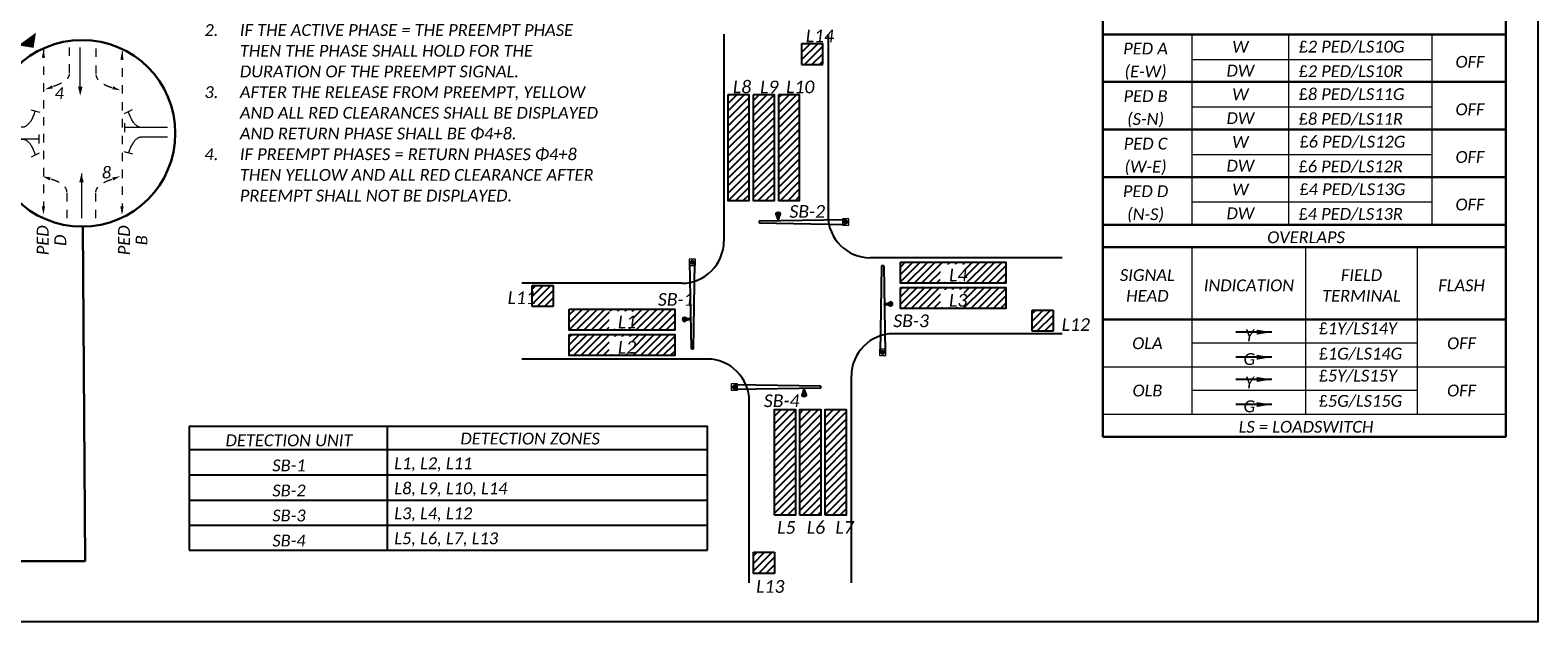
# Model space of a CAD drawing. Header units: feet. Extents: x 2117445.6 to 2117516.1, y 657760.8 to 657781.8.
# Tile 2 of 8: x 2117458.2 to 2117476.1, y 657760.8 to 657767.8. Entities that reach past the tile are written whole.
import ezdxf
from ezdxf.enums import TextEntityAlignment as Align

# ---------------------------------------------------------------- set-up
doc = ezdxf.new("R2010")
doc.units = ezdxf.units.FT
doc.header["$MEASUREMENT"] = 0
doc.set_wipeout_variables(frame=1)
doc.linetypes.add('DGN Style 2', pattern=[0.017105, 0.010263, -0.006842])
doc.linetypes.add('OhDOT_USTN1', pattern=[0.055, 0.014, -0.041])
doc.layers.add('0_Mview', color=7, linetype='Continuous', plot=False)
for name, color, linetype in [('PM_P_Text', 7, 'Continuous'), ('SG_P_Mast_Arm', 7, 'Continuous'), ('SG_P_Poles', 7, 'Continuous'), ('SG_X_Heads', 2, 'Continuous'), ('SG_X_Mast_Arm', 7, 'OhDOT_USTN1'), ('SH_Data', 7, 'Continuous'), ('SH_Text', 7, 'Continuous'), ('ST_Text', 7, 'Continuous')]:
    doc.layers.add(name, color=color, linetype=linetype)
doc.styles.add('Font 31 Normal (0.14)', font='font31.shx', dxfattribs={"height": 0.2})
doc.styles.add('P_Slanted_Normal', font='calibrii.ttf', dxfattribs={"height": 0.14})
doc.styles.add('Slanted Normal (0.14) Font 31', font='font31.shx', dxfattribs={"height": 0.14})
doc.styles.get("Standard").update_dxf_attribs({"font": 'arial.ttf'})
doc.dimstyles.get("Standard").update_dxf_attribs({"dimtxt": 0.18, "dimasz": 0.18, "dimexe": 0.18, "dimexo": 0.0625, "dimgap": 0.09, "dimtad": 0, "dimtih": 1, "dimtoh": 1, "dimdec": 4, "dimzin": 0, "dimdsep": 46, "dimtxsty": 'Standard', "dimcen": 0.09, "dimadec": 0, "dimazin": 0, "dimtfac": 1, "dimtdec": 4, "dimtofl": 0, "dimtmove": 0, "dimatfit": 3, "dimfxl": 1, "dimtolj": 1, "dimtzin": 0, "dimarcsym": 0})
pattern_1 = [(45, (0.3445, 0.35155), (-0.0441941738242, 0.0441941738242), [])]
pattern_2 = [(45, (0.3445, 0.44991), (-0.0441941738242, 0.0441941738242), [])]

# ---------------------------------------------------------------- blocks, each defined once
blk = doc.blocks.new('SPOLEP')
at = {"layer": 'SG_P_Poles', "linetype": 'Continuous', "lineweight": 0}
h = blk.add_hatch(color=7, dxfattribs=at)
edge = h.paths.add_edge_path()
edge.add_arc((0, 0), 0.06, 0, 360)
at = {"layer": 'SG_P_Poles', "color": 7, "linetype": 'Continuous', "lineweight": 13, "flags": 128}
blk.add_lwpolyline([(-0.075, -0.075), (0.075, -0.075), (0.075, 0.075), (-0.075, 0.075), (-0.075, -0.075)], close=True, dxfattribs=at)
blk = doc.blocks.new('TERMF')
at = {"color": 7, "linetype": 'Continuous', "lineweight": 0}
blk.add_solid([(-0.14, -0.028), (-0.14, 0.028), (0, 0)], dxfattribs=at)
blk = doc.blocks.new('TERMF_1')
at = {"layer": 'SH_Data', "color": 1, "linetype": 'Continuous', "lineweight": 13, "extrusion": (0, 0, -1)}
blk.add_solid([(0.156, 0.039), (0, 0), (0.156, -0.039)], dxfattribs=at)
blk = doc.blocks.new('*U1183')
at = {"layer": 'SH_Data', "color": 2, "linetype": 'Continuous', "lineweight": 13}
blk.add_line((0.32, 0), (-0.32, 0), dxfattribs=at)
at = {"layer": 'SH_Data', "color": 1, "linetype": 'Continuous', "lineweight": 13, "xscale": 0.8222464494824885, "yscale": 0.8222464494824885, "zscale": 0.8222464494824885, "rotation": 9.12631102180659e-12}
blk.add_blockref('TERMF_1', (0.32, 0), dxfattribs=at)
blk = doc.blocks.new('STHRU')
at = {"layer": 'SH_Data', "color": 2, "linetype": 'Continuous', "lineweight": 13}
for p, q in [((0.731, -0.077), (0.731, 0.077)), ((0, 0), (0.731, 0))]:
    blk.add_line(p, q, dxfattribs=at)
blk = doc.blocks.new('A$C2BAC44A6')
at = {"layer": 'SG_X_Heads'}
h = blk.add_hatch(color=256, dxfattribs=at)
h.dxf.hatch_style = 1
h.paths.add_polyline_path([(2.3, -2, 0.127815), (2.9, -1.9, 0.201337), (3.6, -1.2, 0.195158), (3.6, 1.1, 0.179739), (2.9, 1.9, 0.165642), (2.3, 2), (-1, 0.6), (-2.2, 0.6), (-2.2, 0), (-3.8, 0, 1), (-3.8, -0.1), (-2.2, -0.1), (-2.2, -0.7), (-1, -0.7)])
h.paths.add_polyline_path([(1.4, 0), (1.5, 0.4), (1.6, 1), (1.8, 1.4), (1.9, 1.6), (2.3, 1.9, -0.162104), (2.8, 1.8, -0.184087), (3.6, 1, -0.192432), (3.5, -1.1, -0.200652), (2.8, -1.8, -0.12413), (2.3, -1.9), (1.9, -1.6), (1.6, -1.1), (1.5, -0.7), (1.5, -0.4)], flags=16)
h.paths.add_polyline_path([(1.4, 0), (1.5, -0.4), (1.5, -0.7), (1.6, -1.1), (1.9, -1.6), (2.3, -1.9, 0.12413), (2.8, -1.8, 0.200652), (3.5, -1.1, 0.195317), (3.5, 1.1, 0.178445), (2.8, 1.8, 0.162104), (2.3, 1.9), (1.9, 1.6), (1.8, 1.4), (1.6, 1), (1.5, 0.4)], flags=0)
h = blk.add_hatch(color=256, dxfattribs=at)
h.dxf.hatch_style = 1
h.paths.add_polyline_path([(1.9, -0.9), (2.3, -1.1), (2.5, -1.2), (2.7, -1.2), (2.9, -1.1), (3, -1.1), (3.1, -1.1), (3.1, -1), (3.1, -1), (3.2, -0.9), (3.2, -0.8), (3.3, -0.7), (3.3, -0.6), (3.3, -0.5), (3.2, -0.3), (3.2, -0.3), (2.2, 0.3), (2, 0.4), (2, 0.6), (2, 0.6), (2, 0.8), (2.1, 0.9), (2.3, 1), (2.5, 1), (2.7, 1), (3.1, 1), (3.1, 0.9), (3.2, 0.9), (3.1, 1), (3, 1.1), (2.7, 1.1), (2.5, 1.1), (2.3, 1.1), (2.1, 1), (1.9, 0.8), (1.9, 0.6), (1.9, 0.6), (1.9, 0.4), (2.1, 0.2), (3.1, -0.3), (3.2, -0.4), (3.2, -0.5), (3.2, -0.6), (3.2, -0.7), (3.2, -0.7), (3.1, -0.9), (3, -0.9), (3, -1), (2.9, -1), (2.7, -1.1), (2.5, -1.1), (2.3, -1), (1.9, -0.8)])
blk.add_line((2.3, 1.9), (2.3, 1.9), dxfattribs=at)
at = {"layer": 'SG_X_Heads', "flags": 128}
blk.add_lwpolyline([(-2.2, 0.6), (-1, 0.6), (2.3, 2, -0.165642), (2.9, 1.9, -0.179739), (3.6, 1.1, -0.195158), (3.6, -1.2, -0.201337), (2.9, -1.9, -0.127815), (2.3, -2), (-1, -0.7), (-2.2, -0.7), (-2.2, -0.1), (-3.8, -0.1, -0.639712), (-3.8, 0), (-2.2, 0), (-2.2, 0.6)], format="xyb", dxfattribs=at)
blk.add_lwpolyline([(2.8, -1.8, 0.200652), (3.5, -1.1, 0.195317), (3.5, 1.1, 0.178445), (2.8, 1.8, 0.162104), (2.3, 1.9), (1.9, 1.6), (1.8, 1.4), (1.6, 1), (1.5, 0.4), (1.4, 0), (1.5, -0.4), (1.5, -0.7), (1.6, -1.1), (1.9, -1.6), (2.3, -1.9, 0.12413)], format="xyb", close=True, dxfattribs=at)
blk.add_lwpolyline([(1.9, -0.9), (2.3, -1.1), (2.5, -1.2), (2.7, -1.2), (2.9, -1.1), (3, -1.1), (3.1, -1.1), (3.1, -1), (3.1, -1), (3.2, -0.9), (3.2, -0.8), (3.3, -0.7), (3.3, -0.6), (3.3, -0.5), (3.2, -0.3), (3.2, -0.3), (2.2, 0.3), (2, 0.4), (2, 0.6), (2, 0.6), (2, 0.8), (2.1, 0.9), (2.3, 1), (2.5, 1), (2.7, 1), (3, 1), (3.1, 0.9), (3.1, 0.9), (3.2, 0.9), (3.1, 1), (3, 1.1), (2.7, 1.1), (2.5, 1.1), (2.3, 1.1), (2.1, 1), (1.9, 0.8), (1.9, 0.6), (1.9, 0.6), (1.9, 0.4), (2.1, 0.2), (3.1, -0.3), (3.2, -0.4), (3.2, -0.5), (3.2, -0.6), (3.2, -0.7), (3.2, -0.7), (3.1, -0.9), (3, -0.9), (3, -1), (3, -1), (2.9, -1), (2.9, -1), (2.7, -1.1), (2.5, -1.1), (2.3, -1), (1.9, -0.8)], close=True, dxfattribs=at)
blk = doc.blocks.new('A$C67ec1618')
at = {"layer": 'SG_X_Mast_Arm', "color": 1, "xscale": 0.4999999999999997, "yscale": 0.4999999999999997, "rotation": 281.8194611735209}
blk.add_blockref('A$C2BAC44A6', (1.37, 2.09), dxfattribs=at)

msp = doc.modelspace()

# ---------------------------------------------------------------- hatches: boundary and pattern name
at = {"layer": 'SH_Data'}
h = msp.add_hatch(dxfattribs=at)
h.set_pattern_fill('ANSI31', color=256, scale=0.5)
h.set_pattern_definition(pattern_2)
h.paths.add_polyline_path([(2117467.579, 657767.406), (2117467.579, 657767.656), (2117467.329, 657767.656), (2117467.329, 657767.406)])
h = msp.add_hatch(dxfattribs=at)
h.set_pattern_fill('ANSI31', color=256, scale=0.5)
h.set_pattern_definition(pattern_2)
h.paths.add_polyline_path([(2117466.456, 657765.797), (2117466.706, 657765.797), (2117466.706, 657767.047), (2117466.456, 657767.047)])
h = msp.add_hatch(dxfattribs=at)
h.set_pattern_fill('ANSI31', color=256, scale=0.5)
h.set_pattern_definition(pattern_2)
h.paths.add_polyline_path([(2117467.006, 657767.047), (2117466.756, 657767.047), (2117466.756, 657765.797), (2117467.006, 657765.797)])
h = msp.add_hatch(dxfattribs=at)
h.set_pattern_fill('ANSI31', color=256, scale=0.5)
h.set_pattern_definition(pattern_2)
h.paths.add_polyline_path([(2117467.306, 657767.047), (2117467.056, 657767.047), (2117467.056, 657765.797), (2117467.306, 657765.797)])
h = msp.add_hatch(dxfattribs=at)
h.set_pattern_fill('ANSI31', color=256, scale=0.5)
h.set_pattern_definition(pattern_2)
h.paths.add_polyline_path([(2117468.501, 657765.066), (2117468.501, 657764.816), (2117469.751, 657764.816), (2117469.751, 657765.066)])
h.paths.add_polyline_path([(2117468.98, 657765.038), (2117469.248, 657765.039), (2117469.25, 657764.837), (2117468.974, 657764.834)], flags=16)
h.paths.add_polyline_path([(2117468.962, 657764.763), (2117469.257, 657764.763), (2117469.257, 657765.126), (2117468.962, 657765.126)], flags=9)
h = msp.add_hatch(dxfattribs=at)
h.set_pattern_fill('ANSI31', color=256, scale=0.5)
h.set_pattern_definition(pattern_2)
h.paths.add_polyline_path([(2117469.751, 657764.516), (2117469.751, 657764.766), (2117468.501, 657764.766), (2117468.501, 657764.516)])
h.paths.add_polyline_path([(2117468.98, 657764.738), (2117469.248, 657764.739), (2117469.25, 657764.537), (2117468.974, 657764.534)], flags=16)
h.paths.add_polyline_path([(2117468.962, 657764.463), (2117469.257, 657764.463), (2117469.257, 657764.826), (2117468.962, 657764.826)], flags=9)
h = msp.add_hatch(dxfattribs=at)
h.set_pattern_fill('ANSI31', color=256, scale=0.5)
h.set_pattern_definition([(45, (-2.27958, 3.60943), (-0.0441941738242, 0.0441941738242), [])])
h.paths.add_polyline_path([(2117464.134, 657764.79), (2117464.134, 657764.54), (2117464.384, 657764.54), (2117464.384, 657764.79)])
h = msp.add_hatch(dxfattribs=at)
h.set_pattern_fill('ANSI31', color=256, scale=0.5)
h.set_pattern_definition(pattern_2)
h.paths.add_polyline_path([(2117465.825, 657764.26), (2117465.825, 657764.51), (2117464.575, 657764.51), (2117464.575, 657764.26)])
h.paths.add_polyline_path([(2117465.324, 657764.282), (2117465.048, 657764.278), (2117465.054, 657764.482), (2117465.322, 657764.483)], flags=16)
h.paths.add_polyline_path([(2117465.043, 657764.207), (2117465.337, 657764.207), (2117465.337, 657764.571), (2117465.043, 657764.571)], flags=9)
h = msp.add_hatch(dxfattribs=at)
h.set_pattern_fill('ANSI31', color=256, scale=0.5)
h.set_pattern_definition([(45, (3.64647, 3.31762), (-0.0441941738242, 0.0441941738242), [])])
h.paths.add_polyline_path([(2117470.06, 657764.498), (2117470.06, 657764.248), (2117470.31, 657764.248), (2117470.31, 657764.498)])
h = msp.add_hatch(dxfattribs=at)
h.set_pattern_fill('ANSI31', color=256, scale=0.5)
h.set_pattern_definition(pattern_2)
h.paths.add_polyline_path([(2117464.575, 657764.21), (2117464.575, 657763.96), (2117465.825, 657763.96), (2117465.825, 657764.21)])
h.paths.add_polyline_path([(2117465.324, 657763.982), (2117465.048, 657763.978), (2117465.054, 657764.182), (2117465.322, 657764.183)], flags=16)
h.paths.add_polyline_path([(2117465.036, 657763.907), (2117465.33, 657763.907), (2117465.33, 657764.271), (2117465.036, 657764.271)], flags=9)
h = msp.add_hatch(dxfattribs=at)
h.set_pattern_fill('ANSI31', color=256, scale=0.5)
h.set_pattern_definition(pattern_1)
h.paths.add_polyline_path([(2117467.008, 657762.07), (2117467.258, 657762.07), (2117467.258, 657763.32), (2117467.008, 657763.32)])
h = msp.add_hatch(dxfattribs=at)
h.set_pattern_fill('ANSI31', color=256, scale=0.5)
h.set_pattern_definition(pattern_1)
h.paths.add_polyline_path([(2117467.558, 657763.32), (2117467.308, 657763.32), (2117467.308, 657762.07), (2117467.558, 657762.07)])
h = msp.add_hatch(dxfattribs=at)
h.set_pattern_fill('ANSI31', color=256, scale=0.5)
h.set_pattern_definition(pattern_1)
h.paths.add_polyline_path([(2117467.608, 657762.07), (2117467.858, 657762.07), (2117467.858, 657763.32), (2117467.608, 657763.32)])
h = msp.add_hatch(dxfattribs=at)
h.set_pattern_fill('ANSI31', color=256, scale=0.5)
h.set_pattern_definition(pattern_2)
h.paths.add_polyline_path([(2117466.758, 657761.63), (2117466.758, 657761.38), (2117467.008, 657761.38), (2117467.008, 657761.63)])

# ---------------------------------------------------------------- linework, layer by layer
at = {"layer": '0_Mview'}
msp.add_lwpolyline([(2117445.556, 657781.806), (2117476.056, 657781.806), (2117476.056, 657760.806), (2117445.556, 657760.806)], close=True, dxfattribs=at)
at = {"layer": 'SG_P_Mast_Arm', "flags": 128}
for points in [[(2117466.826, 657765.556), (2117467.851, 657765.573)], [(2117466.826, 657765.556), (2117466.826, 657765.531)], [(2117466.826, 657765.531), (2117467.851, 657765.514)], [(2117466.023, 657764.04), (2117466.005, 657765.065)], [(2117466.048, 657764.04), (2117466.065, 657765.065)], [(2117468.277, 657765.023), (2117468.259, 657763.998)], [(2117468.302, 657765.023), (2117468.277, 657765.023)], [(2117468.302, 657765.023), (2117468.319, 657763.998)], [(2117466.023, 657764.04), (2117466.048, 657764.04)], [(2117467.559, 657763.598), (2117466.534, 657763.615)], [(2117467.559, 657763.573), (2117466.534, 657763.556)], [(2117467.559, 657763.573), (2117467.559, 657763.598)]]:
    msp.add_lwpolyline(points, dxfattribs=at)
at = {"layer": 'SH_Data'}
for p, q in [((2117466.408, 657767.766), (2117466.408, 657765.316)), ((2117467.643, 657767.766), (2117467.643, 657765.618)), ((2117467.329, 657767.656), (2117467.329, 657767.406)), ((2117467.329, 657767.656), (2117467.579, 657767.656)), ((2117467.579, 657767.406), (2117467.579, 657767.656)), ((2117467.329, 657767.406), (2117467.579, 657767.406)), ((2117470.418, 657765.118), (2117468.143, 657765.118)), ((2117465.908, 657764.816), (2117464.013, 657764.816)), ((2117464.134, 657764.54), (2117464.134, 657764.79)), ((2117464.134, 657764.79), (2117464.384, 657764.79)), ((2117464.384, 657764.79), (2117464.384, 657764.54)), ((2117464.384, 657764.54), (2117464.134, 657764.54)), ((2117470.06, 657764.248), (2117470.06, 657764.498)), ((2117470.06, 657764.498), (2117470.31, 657764.498)), ((2117470.31, 657764.498), (2117470.31, 657764.248)), ((2117470.418, 657764.218), (2117468.419, 657764.218)), ((2117470.31, 657764.248), (2117470.06, 657764.248)), ((2117466.209, 657763.918), (2117464.013, 657763.918)), ((2117467.919, 657761.27), (2117467.919, 657763.718)), ((2117466.709, 657761.27), (2117466.709, 657763.418)), ((2117466.758, 657761.38), (2117466.758, 657761.63)), ((2117466.758, 657761.63), (2117467.008, 657761.63)), ((2117467.008, 657761.63), (2117467.008, 657761.38)), ((2117467.008, 657761.38), (2117466.758, 657761.38))]:
    msp.add_line(p, q, dxfattribs=at)
at = {"layer": 'SH_Data', "color": 2, "linetype": 'DGN Style 2', "lineweight": 13, "ltscale": 5}
for p, q in [((2117458.343, 657767.585), (2117458.343, 657765.628)), ((2117459.274, 657767.562), (2117459.274, 657765.628))]:
    msp.add_line(p, q, dxfattribs=at)
at = {"layer": 'SH_Data', "color": 2, "linetype": 'Continuous', "lineweight": 13, "extrusion": (0, 0, -1)}
msp.add_line((2117458.779, 657767.081), (2117458.779, 657767.61), dxfattribs=at)
at = {"layer": 'SH_Data', "color": 2, "linetype": 'Continuous', "lineweight": 13}
for p, q in [((2117458.195, 657766.869), (2117458.299, 657766.841)), ((2117459.303, 657766.826), (2117459.399, 657766.874)), ((2117458.294, 657766.358), (2117458.197, 657766.31)), ((2117459.402, 657766.345), (2117459.298, 657766.372))]:
    msp.add_line(p, q, dxfattribs=at)
at = {"layer": 'SH_Data', "color": 97, "lineweight": 30}
msp.add_line((2117458.801, 657765.487), (2117458.801, 657765.487), dxfattribs=at)
at = {"layer": 'SH_Data', "color": 6, "lineweight": 30}
for p, q in [((2117458.809, 657765.487), (2117458.836, 657761.523)), ((2117458.836, 657761.523), (2117453.342, 657761.523))]:
    msp.add_line(p, q, dxfattribs=at)
at = {"layer": 'SH_Data'}
for points in [[(2117466.456, 657767.047), (2117466.456, 657765.797), (2117466.706, 657765.797), (2117466.706, 657767.047)], [(2117466.756, 657767.047), (2117466.756, 657765.797), (2117467.006, 657765.797), (2117467.006, 657767.047)], [(2117467.056, 657767.047), (2117467.056, 657765.797), (2117467.306, 657765.797), (2117467.306, 657767.047)], [(2117468.501, 657765.066), (2117469.751, 657765.066), (2117469.751, 657764.816), (2117468.501, 657764.816)], [(2117468.501, 657764.766), (2117469.751, 657764.766), (2117469.751, 657764.516), (2117468.501, 657764.516)], [(2117464.575, 657764.51), (2117465.825, 657764.51), (2117465.825, 657764.26), (2117464.575, 657764.26)], [(2117464.575, 657764.21), (2117465.825, 657764.21), (2117465.825, 657763.96), (2117464.575, 657763.96)], [(2117467.008, 657762.07), (2117467.008, 657763.32), (2117467.258, 657763.32), (2117467.258, 657762.07)], [(2117467.308, 657762.07), (2117467.308, 657763.32), (2117467.558, 657763.32), (2117467.558, 657762.07)], [(2117467.608, 657762.07), (2117467.608, 657763.32), (2117467.858, 657763.32), (2117467.858, 657762.07)]]:
    msp.add_lwpolyline(points, close=True, dxfattribs=at)
at = {"layer": 'SH_Data', "color": 61, "linetype": 'Continuous', "lineweight": 30}
msp.add_circle((2117458.801, 657766.592), 1.105, dxfattribs=at)
at = {"layer": 'SH_Data'}
for centre, start, end in [((2117468.143, 657765.618), 180, 270), ((2117465.908, 657765.316), 270, 0), ((2117468.419, 657763.718), 90, 180), ((2117466.209, 657763.418), 0, 90)]:
    msp.add_arc(centre, 0.5, start, end, dxfattribs=at)
at = {"layer": 'SH_Data', "color": 2, "linetype": 'DGN Style 2', "lineweight": 13, "ltscale": 0.1}
for points in [[(2117458.649, 657767.61), (2117458.649, 657767.43), (2117458.649, 657767.3), (2117458.649, 657767.206), (2117458.461, 657767.147)], [(2117458.962, 657765.586), (2117458.964, 657765.766), (2117458.965, 657765.896), (2117458.965, 657765.991), (2117459.154, 657766.048)]]:
    msp.add_rational_spline(points, [1, 1, 1, 0.901829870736, 1], degree=2, knots=[0, 0, 0, 0.5, 0.5, 1, 1, 1], dxfattribs=at)
at = {"layer": 'SH_Data', "color": 2, "linetype": 'DGN Style 2', "lineweight": 13, "ltscale": 5}
for points in [[(2117458.962, 657767.597), (2117458.964, 657767.417), (2117458.965, 657767.287), (2117458.965, 657767.193), (2117459.154, 657767.135)], [(2117458.624, 657765.586), (2117458.623, 657765.766), (2117458.622, 657765.896), (2117458.621, 657765.991), (2117458.433, 657766.048)]]:
    msp.add_rational_spline(points, [1, 1, 1, 0.901829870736, 1], degree=2, knots=[0, 0, 0, 0.5, 0.5, 1, 1, 1], dxfattribs=at)
at = {"layer": 'SH_Data', "color": 2, "linetype": 'Continuous', "lineweight": 13}
for points in [[(2117457.783, 657766.667), (2117457.964, 657766.667), (2117458.094, 657766.667), (2117458.188, 657766.667), (2117458.247, 657766.855)], [(2117459.813, 657766.659), (2117459.633, 657766.66), (2117459.503, 657766.661), (2117459.409, 657766.662), (2117459.351, 657766.85)], [(2117457.783, 657766.525), (2117457.964, 657766.524), (2117458.094, 657766.523), (2117458.188, 657766.523), (2117458.245, 657766.334)], [(2117459.813, 657766.546), (2117459.633, 657766.546), (2117459.503, 657766.546), (2117459.409, 657766.546), (2117459.35, 657766.358)]]:
    msp.add_rational_spline(points, [1, 1, 1, 0.901829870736, 1], degree=2, knots=[0, 0, 0, 0.5, 0.5, 1, 1, 1], dxfattribs=at)
at = {"layer": 'SH_Data', "extrusion": (0, 0, -1)}
msp.add_solid([(-2117458.226, 657767.604), (-2117458.254, 657767.784), (-2117458.046, 657767.633)], dxfattribs=at)
at = {"layer": 'SH_Text', "color": 1, "lineweight": 30}
for p, q in [((2117470.901, 657781.076), (2117470.901, 657765.242)), ((2117475.678, 657765.242), (2117475.678, 657781.076)), ((2117470.901, 657766.637), (2117475.678, 657766.637)), ((2117470.901, 657765.51), (2117475.678, 657765.51)), ((2117470.901, 657765.242), (2117475.678, 657765.242)), ((2117470.901, 657765.242), (2117470.901, 657762.997)), ((2117475.678, 657762.997), (2117475.678, 657765.242)), ((2117470.901, 657764.385), (2117475.678, 657764.385)), ((2117470.901, 657762.997), (2117475.678, 657762.997))]:
    msp.add_line(p, q, dxfattribs=at)
at = {"layer": 'SH_Text', "color": 1, "lineweight": 0}
for p, q in [((2117471.955, 657767.763), (2117471.955, 657765.51)), ((2117473.105, 657765.51), (2117473.105, 657767.763)), ((2117474.8, 657767.763), (2117474.8, 657765.51)), ((2117471.955, 657767.468), (2117474.8, 657767.468)), ((2117471.955, 657766.905), (2117474.8, 657766.905)), ((2117471.955, 657766.342), (2117474.8, 657766.342)), ((2117471.955, 657765.779), (2117474.8, 657765.779)), ((2117471.955, 657765.242), (2117471.955, 657763.265)), ((2117473.306, 657763.265), (2117473.306, 657765.242)), ((2117474.624, 657765.242), (2117474.624, 657763.265)), ((2117474.624, 657764.105), (2117471.955, 657764.105)), ((2117470.901, 657763.825), (2117475.678, 657763.825)), ((2117474.624, 657763.545), (2117471.955, 657763.545)), ((2117470.901, 657763.265), (2117475.678, 657763.265))]:
    msp.add_line(p, q, dxfattribs=at)
at = {"layer": 'ST_Text', "color": 1, "linetype": 'Continuous', "lineweight": 30}
for p, q in [((2117470.901, 657767.763), (2117475.678, 657767.763)), ((2117470.901, 657767.2), (2117475.678, 657767.2)), ((2117470.901, 657766.073), (2117475.678, 657766.073))]:
    msp.add_line(p, q, dxfattribs=at)
at = {"layer": 'ST_Text'}
for p, q in [((2117460.072, 657763.122), (2117466.215, 657763.122)), ((2117460.072, 657763.122), (2117460.072, 657761.656)), ((2117462.422, 657761.656), (2117462.422, 657763.122)), ((2117466.215, 657761.656), (2117466.215, 657763.122)), ((2117466.215, 657762.842), (2117460.072, 657762.842)), ((2117460.072, 657762.546), (2117466.215, 657762.546)), ((2117460.072, 657762.249), (2117466.215, 657762.249)), ((2117460.072, 657761.953), (2117466.215, 657761.953)), ((2117460.072, 657761.656), (2117466.215, 657761.656))]:
    msp.add_line(p, q, dxfattribs=at)

# ---------------------------------------------------------------- block references
at = {"layer": 'PM_P_Text', "xscale": 0.025, "yscale": 0.025, "zscale": 0.025}
for p, rotation in [((2117467.095, 657765.652), 168.6464262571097), ((2117468.4, 657764.527), 78.64642625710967), ((2117465.925, 657764.433), 258.6464262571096), ((2117467.315, 657763.477), 348.6464262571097)]:
    msp.add_blockref('A$C67ec1618', p, dxfattribs=dict(at, rotation=rotation))
at = {"layer": 'SG_P_Poles', "xscale": 0.5, "yscale": 0.5, "zscale": 0.5}
msp.add_blockref('SPOLEP', (2117467.852, 657765.543), dxfattribs=at)
for p, rotation in [((2117466.035, 657765.065), 89.99999999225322), ((2117468.289, 657763.997), 269.9999999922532), ((2117466.533, 657763.586), 179.9999999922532)]:
    msp.add_blockref('SPOLEP', p, dxfattribs=dict(at, rotation=rotation))
at = {"layer": 'SH_Data', "color": 1, "linetype": 'Continuous', "lineweight": 13}
for p, xscale, yscale, zscale, rotation in [((2117458.343, 657767.585), 0.7030216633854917, 0.7030216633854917, 0.7030216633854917, 90), ((2117459.274, 657767.562), 0.7030216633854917, 0.7030216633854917, 0.7030216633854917, 90), ((2117458.361, 657767.111), -0.6812279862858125, 0.6812279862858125, 0.6812279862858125, 19.5046939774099), ((2117459.254, 657767.101), 0.6812279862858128, 0.6812279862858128, 0.6812279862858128, 340.9138211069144), ((2117458.333, 657766.083), 0.6812279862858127, 0.6812279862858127, 0.6812279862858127, 160.9138211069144), ((2117459.254, 657766.083), -0.6812279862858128, 0.6812279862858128, 0.6812279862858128, 199.0861788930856)]:
    msp.add_blockref('TERMF', p, dxfattribs=dict(at, xscale=xscale, yscale=yscale, zscale=zscale, rotation=rotation))
at = {"layer": 'SH_Data', "color": 1, "linetype": 'Continuous', "lineweight": 13, "extrusion": (0, 0, -1)}
for name, p, xscale, yscale, zscale, rotation in [('TERMF_1', (-2117458.779, 657767.039), 0.6812270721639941, 0.6812270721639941, 0.6812270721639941, 270), ('*U1183', (-2117458.793, 657765.851), 0.8284949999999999, 0.8284949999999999, 0.8284949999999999, 90.00000000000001), ('TERMF', (-2117458.343, 657765.628), 0.7030216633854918, 0.7030216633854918, 0.7030216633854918, 270), ('TERMF', (-2117459.274, 657765.628), 0.7030216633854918, 0.7030216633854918, 0.7030216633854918, 270)]:
    msp.add_blockref(name, p, dxfattribs=dict(at, xscale=xscale, yscale=yscale, zscale=zscale, rotation=rotation))
at = {"layer": 'SH_Data', "color": 2, "linetype": 'Continuous', "lineweight": 13, "extrusion": (0, 0, -1), "xscale": -0.6983884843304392, "yscale": 0.6983884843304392, "zscale": 0.6983884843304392, "rotation": 180}
msp.add_blockref('STHRU', (-2117459.813, 657766.659), dxfattribs=at)
at = {"layer": 'SH_Data', "color": 2, "linetype": 'Continuous', "lineweight": 13, "extrusion": (0, 0, -1), "xscale": -0.6983884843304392, "yscale": 0.6983884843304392, "zscale": 0.6983884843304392}
msp.add_blockref('STHRU', (-2117457.783, 657766.525), dxfattribs=at)

# ---------------------------------------------------------------- texts
at = {"layer": 'SH_Text', "linetype": 'Continuous', "lineweight": 13, "style": 'P_Slanted_Normal'}
for s, p in [('PED', (2117458.334, 657765.325)), ('D', (2117458.543, 657765.325)), ('PED', (2117459.298, 657765.325)), ('B', (2117459.506, 657765.325))]:
    msp.add_text(s, height=0.14, rotation=90, dxfattribs=at).set_placement(p, align=Align.MIDDLE_CENTER)
at = {"layer": 'SH_Text', "linetype": 'Continuous', "lineweight": 13, "insert": (2117460.111, 657769.11), "char_height": 0.14, "width": 5.00334, "attachment_point": 1, "line_spacing_factor": 1.05, "style": 'P_Slanted_Normal'}
msp.add_mtext('{\\fCalibri|b0|i1|c0|p39;PREEMPT NOTES:\\P\\P\\pxi-3,l4,t4;1.^IIF THE ACTIVE PHASE CONFLICTS WITH PREEMPT PHASE CALLED, IT SHALL IMMEDIATELY TIME ITS YELLOW AND ALL RED CLEARANCES.\\P2.^IIF THE ACTIVE PHASE = THE PREEMPT PHASE THEN THE PHASE SHALL HOLD FOR THE DURATION OF THE PREEMPT SIGNAL.\\P3.^IAFTER THE RELEASE FROM PREEMPT, YELLOW AND ALL RED CLEARANCES SHALL BE DISPLAYED AND RETURN PHASE SHALL BE Φ4+8.\\P4.^IIF PREEMPT PHASES = RETURN PHASES Φ4+8 THEN YELLOW AND ALL RED CLEARANCE AFTER PREEMPT SHALL NOT BE DISPLAYED.}', dxfattribs=at)
at = {"layer": 'SH_Text', "linetype": 'Continuous', "lineweight": 13, "char_height": 0.15, "attachment_point": 5, "line_spacing_factor": 1.05, "style": 'Slanted Normal (0.14) Font 31'}
for s, insert in [('\\P\\pxi-1.46825,l2.46825,t2.46825;{\\fCalibri|b0|i1|c0|p39;L14}', (2117467.471, 657767.877)), ('\\P\\pxi-1.46825,l2.46825,t2.46825;{\\fCalibri|b0|i1|c0|p39;L8}', (2117466.548, 657767.272)), ('\\P\\pxi-1.46825,l2.46825,t2.46825;{\\fCalibri|b0|i1|c0|p39;L9}', (2117466.871, 657767.272)), ('\\P\\pxi-1.46825,l2.46825,t2.46825;{\\fCalibri|b0|i1|c0|p39;L10}', (2117467.238, 657767.272)), ('\\P\\pxi-1.46825,l2.46825,t2.46825;{\\fCalibri|b0|i1|c0|p39;SB-2}', (2117467.321, 657765.797)), ('\\P\\pxi-1.46825,l2.46825,t2.46825;{\\fCalibri|b0|i1|c0|p39;L11}', (2117463.937, 657764.776)), ('\\P\\pxi-1.46825,l2.46825,t2.46825;{\\fCalibri|b0|i1|c0|p39;SB-1}', (2117465.762, 657764.755)), ('\\P\\pxi-1.46825,l2.46825,t2.46825;{\\fCalibri|b0|i1|c0|p39;SB-3}', (2117468.552, 657764.502)), ('\\P\\pxi-1.46825,l2.46825,t2.46825;{\\fCalibri|b0|i1|c0|p39;L12}', (2117470.504, 657764.458)), ('\\P\\pxi-1.46825,l2.46825,t2.46825;{\\fCalibri|b0|i1|c0|p39;SB-4}', (2117467.018, 657763.555)), ('\\P\\pxi-1.46825,l2.46825,t2.46825;{\\fCalibri|b0|i1|c0|p39;L5}', (2117467.073, 657762.055)), ('\\P\\pxi-1.46825,l2.46825,t2.46825;{\\fCalibri|b0|i1|c0|p39;L6}', (2117467.424, 657762.055)), ('\\P\\pxi-1.46825,l2.46825,t2.46825;{\\fCalibri|b0|i1|c0|p39;L7}', (2117467.763, 657762.055)), ('\\P\\pxi-1.46825,l2.46825,t2.46825;{\\fCalibri|b0|i1|c0|p39;L13}', (2117466.883, 657761.356))]:
    msp.add_mtext(s, dxfattribs=dict(at, insert=insert))
at = {"layer": 'SH_Text', "color": 1, "char_height": 0.14, "attachment_point": 5, "line_spacing_factor": 1.05}
for s, insert, style in [('PED A', (2117471.406, 657767.596), 'P_Slanted_Normal'), ('W', (2117472.53, 657767.616), 'P_Slanted_Normal'), ('OFF', (2117475.251, 657767.438), 'P_Slanted_Normal'), ('(E-W)', (2117471.406, 657767.309), 'P_Slanted_Normal'), ('DW', (2117472.53, 657767.334), 'P_Slanted_Normal'), ('PED B', (2117471.406, 657767.033), 'P_Slanted_Normal'), ('W', (2117472.53, 657767.053), 'P_Slanted_Normal'), ('OFF', (2117475.251, 657766.875), 'P_Slanted_Normal'), ('(S-N)', (2117471.406, 657766.746), 'P_Slanted_Normal'), ('DW', (2117472.53, 657766.771), 'P_Slanted_Normal'), ('PED C', (2117471.406, 657766.469), 'P_Slanted_Normal'), ('W', (2117472.53, 657766.489), 'P_Slanted_Normal'), ('(W-E)', (2117471.406, 657766.182), 'P_Slanted_Normal'), ('DW', (2117472.53, 657766.208), 'P_Slanted_Normal'), ('OFF', (2117475.251, 657766.311), 'P_Slanted_Normal'), ('PED D', (2117471.406, 657765.906), 'P_Slanted_Normal'), ('W', (2117472.53, 657765.926), 'P_Slanted_Normal'), ('(N-S)', (2117471.406, 657765.619), 'P_Slanted_Normal'), ('DW', (2117472.53, 657765.644), 'P_Slanted_Normal'), ('OFF', (2117475.251, 657765.748), 'P_Slanted_Normal'), ('{\\fCalibri|b0|i1|c0|p34;SIGNAL\\PHEAD}', (2117471.427, 657764.79), 'Slanted Normal (0.14) Font 31'), ('{\\fCalibri|b0|i1|c0|p34;FIELD\\PTERMINAL}', (2117473.965, 657764.79), 'Slanted Normal (0.14) Font 31'), ('{\\fCalibri|b0|i1|c0|p34;INDICATION}', (2117472.631, 657764.79), 'Slanted Normal (0.14) Font 31'), ('{\\fCalibri|b0|i1|c0|p34;FLASH}', (2117475.151, 657764.79), 'Slanted Normal (0.14) Font 31'), ('{\\fCalibri|b0|i1|c0|p34;Y}', (2117472.636, 657764.2), 'Slanted Normal (0.14) Font 31'), ('{\\fCalibri|b0|i1|c0|p34;OLA}', (2117471.428, 657764.105), 'Slanted Normal (0.14) Font 31'), ('{\\fCalibri|b0|i1|c0|p34;OFF}', (2117475.151, 657764.105), 'Slanted Normal (0.14) Font 31'), ('{\\fCalibri|b0|i1|c0|p34;G}', (2117472.636, 657763.918), 'Slanted Normal (0.14) Font 31'), ('{\\fCalibri|b0|i1|c0|p34;OLB}', (2117471.428, 657763.545), 'Slanted Normal (0.14) Font 31'), ('{\\fCalibri|b0|i1|c0|p34;Y}', (2117472.636, 657763.64), 'Slanted Normal (0.14) Font 31'), ('{\\fCalibri|b0|i1|c0|p34;OFF}', (2117475.151, 657763.545), 'Slanted Normal (0.14) Font 31'), ('{\\fCalibri|b0|i1|c0|p34;G}', (2117472.636, 657763.358), 'Slanted Normal (0.14) Font 31')]:
    msp.add_mtext(s, dxfattribs=dict(at, insert=insert, style=style))
at = {"layer": 'SH_Text', "color": 1, "char_height": 0.14}
for s, insert, width, attachment_point, style in [('{\\Ffont31|c0;£}2 PED/LS10G', (2117473.224, 657767.689), 1.44497, 1, 'P_Slanted_Normal'), ('{\\Ffont31|c0;£}2 PED/LS10R', (2117473.224, 657767.397), 1.44385, 1, 'P_Slanted_Normal'), ('{\\Ffont31|c0;£}8 PED/LS11G', (2117473.224, 657767.126), 1.37797, 1, 'P_Slanted_Normal'), ('{\\Ffont31|c0;£}8 PED/LS11R', (2117473.224, 657766.833), 1.37685, 1, 'P_Slanted_Normal'), ('{\\Ffont31|c0;£}6 PED/LS12G', (2117473.234, 657766.563), 1.4338, 1, 'P_Slanted_Normal'), ('{\\Ffont31|c0;£}6 PED/LS12R', (2117473.223, 657766.27), 1.43269, 1, 'P_Slanted_Normal'), ('{\\Ffont31|c0;£}4 PED/LS13G', (2117473.234, 657766), 1.43715, 1, 'P_Slanted_Normal'), ('{\\Ffont31|c0;£}4 PED/LS13R', (2117473.223, 657765.707), 1.43604, 1, 'P_Slanted_Normal'), ('{\\fCalibri|b0|i1|c0|p34;OVERLAPS}', (2117473.308, 657765.431), 1.02957, 2, 'Font 31 Normal (0.14)'), ('£{\\fCalibri|b0|i1|c0|p34;1Y/LS14Y}', (2117473.462, 657764.352), 1.03403, 1, 'Font 31 Normal (0.14)'), ('£{\\fCalibri|b0|i1|c0|p34;1G/LS14G}', (2117473.462, 657764.053), 1.02733, 1, 'Font 31 Normal (0.14)'), ('£{\\fCalibri|b0|i1|c0|p34;5Y/LS15Y}', (2117473.462, 657763.792), 1.08875, 1, 'Font 31 Normal (0.14)'), ('£{\\fCalibri|b0|i1|c0|p34;5G/LS15G}', (2117473.462, 657763.493), 1.08205, 1, 'Font 31 Normal (0.14)'), ('{\\fCalibri|b0|i1|c0|p34;LS = LOADSWITCH}', (2117473.308, 657763.186), 1.81235, 2, 'Font 31 Normal (0.14)')]:
    msp.add_mtext(s, dxfattribs=dict(at, insert=insert, width=width, attachment_point=attachment_point, style=style))
at = {"layer": 'SH_Text', "char_height": 0.14, "width": 0.07441, "attachment_point": 2, "style": 'P_Slanted_Normal'}
for s, insert in [('4', (2117458.53, 657767.137)), ('8', (2117459.089, 657766.198))]:
    msp.add_mtext(s, dxfattribs=dict(at, insert=insert))
at = {"layer": 'ST_Text', "style": 'P_Slanted_Normal'}
for s, p in [('DETECTION ZONES', (2117463.285, 657763.047)), ('L1, L2, L11', (2117462.501, 657762.754)), ('L8, L9, L10, L14', (2117462.501, 657762.458)), ('L3, L4, L12', (2117462.501, 657762.161)), ('L5, L6, L7, L13', (2117462.501, 657761.865))]:
    msp.add_text(s, height=0.14, dxfattribs=at).set_placement(p, align=Align.TOP_LEFT)
at = {"layer": 'ST_Text', "char_height": 0.14, "attachment_point": 5, "line_spacing_factor": 1.05, "style": 'P_Slanted_Normal'}
for s, insert in [('DETECTION UNIT', (2117461.253, 657762.955)), ('SB-1', (2117461.253, 657762.658)), ('SB-2', (2117461.253, 657762.361)), ('SB-3', (2117461.253, 657762.065)), ('SB-4', (2117461.253, 657761.768))]:
    msp.add_mtext(s, dxfattribs=dict(at, insert=insert))

# ---------------------------------------------------------------- leaders
at = {"layer": 'SH_Text', "color": 1}
for points in [[(2117472.901, 657764.237), (2117472.475, 657764.237)], [(2117472.901, 657763.94), (2117472.475, 657763.94)], [(2117472.901, 657763.677), (2117472.475, 657763.677)], [(2117472.901, 657763.38), (2117472.475, 657763.38)]]:
    msp.add_leader(points, dimstyle='Standard', override={"dimscale": 0, "dimgap": 0.09, "dimtad": 0}, dxfattribs=at)

# ---------------------------------------------------------------- next in the draw order: wipeouts: each hides what was drawn before it
for points in [[(2117468.98, 657765.038), (2117468.974, 657764.834), (2117469.25, 657764.837), (2117469.248, 657765.039)], [(2117468.98, 657764.738), (2117468.974, 657764.534), (2117469.25, 657764.537), (2117469.248, 657764.739)], [(2117465.054, 657764.482), (2117465.048, 657764.278), (2117465.324, 657764.282), (2117465.322, 657764.483)], [(2117465.054, 657764.182), (2117465.048, 657763.978), (2117465.324, 657763.982), (2117465.322, 657764.183)]]:
    msp.add_wipeout(points).dxf.layer = 'SH_Data'

# ---------------------------------------------------------------- next in the draw order: texts
at = {"layer": 'SH_Text', "linetype": 'Continuous', "lineweight": 13, "char_height": 0.15, "attachment_point": 5, "line_spacing_factor": 1.05, "style": 'Slanted Normal (0.14) Font 31'}
for s, insert in [('\\P\\pxi-1.46825,l2.46825,t2.46825;{\\fCalibri|b0|i1|c0|p39;L4}', (2117469.11, 657765.045)), ('\\P\\pxi-1.46825,l2.46825,t2.46825;{\\fCalibri|b0|i1|c0|p39;L3}', (2117469.11, 657764.745)), ('\\P\\pxi-1.46825,l2.46825,t2.46825;{\\fCalibri|b0|i1|c0|p39;L1}', (2117465.185, 657764.489)), ('\\P\\pxi-1.46825,l2.46825,t2.46825;{\\fCalibri|b0|i1|c0|p39;L2}', (2117465.185, 657764.189))]:
    msp.add_mtext(s, dxfattribs=dict(at, insert=insert))

doc.saveas('drawing.dxf')
